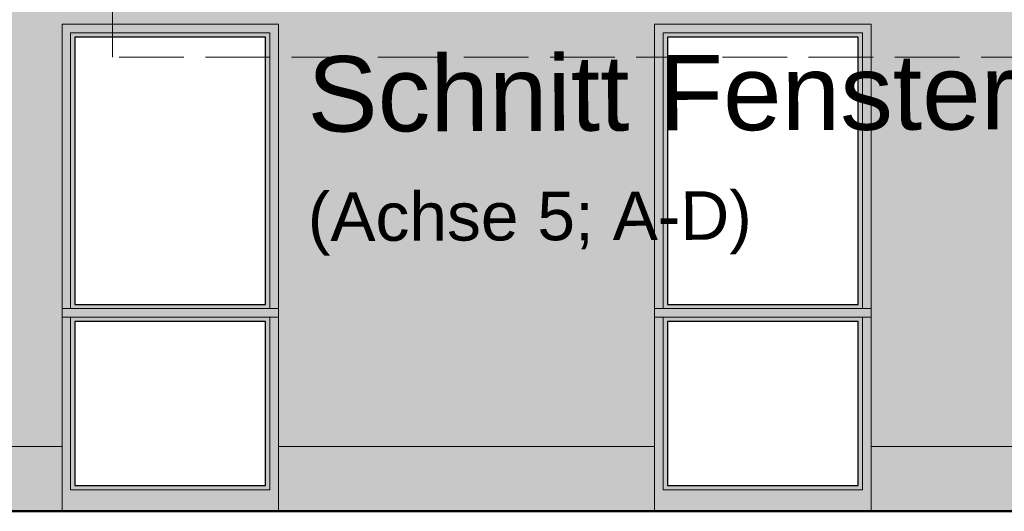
# Model space of a CAD drawing. Header units: metres. Extents: x 1169 to 1496, y -112 to 50.
# Tile 219 of 256: x 1445.89 to 1450.46, y -17.92 to -15.64. Entities that reach past the tile are written whole.
import ezdxf

# ---------------------------------------------------------------- set-up
doc = ezdxf.new("R2010")
doc.units = ezdxf.units.M
doc.header["$XCLIPFRAME"] = 2
doc.linetypes.add('AUSGEZOGEN', pattern=[0])
doc.linetypes.add('STRICHLINIE_S4', pattern=[0.4, 0.3, -0.1])
for name, color, linetype, lineweight in [('XR$1$Text 1_50', 3, 'AUSGEZOGEN', 18), ('XR$1$Wand Mauerwerk tr', 42, 'AUSGEZOGEN', 18), ('XR$5$Ansicht', 1, 'AUSGEZOGEN', 50), ('XR$5$Design', 4, 'AUSGEZOGEN', 13), ('XR$5$Muster', 4, 'AUSGEZOGEN', 13), ('XR$5$Wegeflächen', 4, 'AUSGEZOGEN', 13)]:
    doc.layers.add(name, color=color, linetype=linetype, lineweight=lineweight)
doc.styles.add('ARIAL', font='arial.ttf')
picture_1 = doc.add_image_def('image1.tif', size_in_pixel=(512, 512))

msp = doc.modelspace()

# ---------------------------------------------------------------- hatches: boundary and pattern name
at = {"layer": 'XR$5$Muster', "linetype": 'AUSGEZOGEN', "lineweight": 25, "true_color": 0xe1d7c9, "transparency": 33554687}
h = msp.add_hatch(color=254, dxfattribs=at)
h.paths.add_polyline_path([(1455.8414, -15.675), (1455.8414, -15.125), (1460.7214, -15.125), (1460.7214, -17.625), (1461.4564, -17.625), (1461.4564, -13.4658), (1440.9814, -13.4658), (1440.9814, -17.625), (1446.0914, -17.625), (1446.0914, -15.665), (1447.0964, -15.665), (1447.0964, -17.625), (1448.8414, -17.625), (1448.8414, -15.665), (1449.8464, -15.665), (1449.8464, -17.625), (1458.9664, -17.625), (1458.9664, -15.675)])
h.paths.add_polyline_path([(1454.0964, -17.425), (1452.7164, -17.425), (1452.7164, -15.665), (1454.0964, -15.665)], flags=16)
h.paths.add_polyline_path([(1451.9714, -17.425), (1450.5914, -17.425), (1450.5914, -15.665), (1451.9714, -15.665)], flags=16)
h.paths.add_polyline_path([(1445.3464, -17.425), (1443.9664, -17.425), (1443.9664, -15.665), (1445.3464, -15.665)], flags=16)
h.paths.add_polyline_path([(1443.2214, -17.425), (1441.8414, -17.425), (1441.8414, -15.665), (1443.2214, -15.665)], flags=16)
at = {"layer": 'XR$5$Muster', "linetype": 'AUSGEZOGEN', "lineweight": 25, "true_color": 0x766a5e, "transparency": 33554687}
h = msp.add_hatch(color=251, dxfattribs=at)
h.paths.add_polyline_path([(1446.0914, -15.665), (1446.0914, -17.925), (1447.0964, -17.925), (1447.0964, -15.665)])
h.paths.add_polyline_path([(1447.0364, -15.725), (1447.0364, -16.965), (1446.1514, -16.965), (1446.1514, -15.725)], flags=16)
h.paths.add_polyline_path([(1447.0364, -17.805), (1446.1514, -17.805), (1446.1514, -17.045), (1447.0364, -17.045)], flags=16)
h = msp.add_hatch(color=251, dxfattribs=at)
h.paths.add_polyline_path([(1448.8414, -15.665), (1448.8414, -17.925), (1449.8464, -17.925), (1449.8464, -15.665)])
h.paths.add_polyline_path([(1449.7864, -15.725), (1449.7864, -16.965), (1448.9014, -16.965), (1448.9014, -15.725)], flags=16)
h.paths.add_polyline_path([(1449.7864, -17.805), (1448.9014, -17.805), (1448.9014, -17.045), (1449.7864, -17.045)], flags=16)
at = {"layer": 'XR$5$Muster', "linetype": 'AUSGEZOGEN', "lineweight": 25, "true_color": 0xa48f7a, "transparency": 33554687}
for points in [[(1446.0914, -17.925), (1446.0914, -17.625), (1441.0214, -17.625), (1441.0214, -17.925)], [(1448.8414, -17.925), (1448.8414, -17.625), (1447.0964, -17.625), (1447.0964, -17.925)], [(1449.8464, -17.625), (1449.8464, -17.925), (1458.9664, -17.925), (1458.9664, -17.625)]]:
    msp.add_hatch(color=252, dxfattribs=at).paths.add_polyline_path(points)

# ---------------------------------------------------------------- linework, layer by layer
at = {"layer": 'XR$1$Wand Mauerwerk tr', "color": 7, "linetype": 'STRICHLINIE_S4', "lineweight": 18, "transparency": 33554687}
msp.add_lwpolyline([(1446.3252, -8.8875), (1450.6567, -8.8875), (1450.6567, -15.8179), (1446.3252, -15.8179), (1446.3252, -8.8875)], close=True, dxfattribs=at)
at = {"layer": 'XR$5$Ansicht', "color": 4, "linetype": 'AUSGEZOGEN', "lineweight": 13, "transparency": 33554687}
for p, q in [((1446.0914, -15.665), (1447.0964, -15.665)), ((1446.0914, -17.925), (1446.0914, -15.665)), ((1447.0964, -15.665), (1447.0964, -17.925)), ((1448.8414, -15.665), (1449.8464, -15.665)), ((1448.8414, -17.925), (1448.8414, -15.665)), ((1449.8464, -15.665), (1449.8464, -17.925)), ((1446.1314, -16.985), (1446.1314, -15.705)), ((1446.1314, -15.705), (1447.0564, -15.705)), ((1447.0564, -16.985), (1447.0564, -15.705)), ((1448.8814, -16.985), (1448.8814, -15.705)), ((1448.8814, -15.705), (1449.8064, -15.705)), ((1449.8064, -16.985), (1449.8064, -15.705)), ((1446.0914, -16.985), (1447.0964, -16.985)), ((1448.8414, -16.985), (1449.8464, -16.985)), ((1447.0964, -17.025), (1446.0914, -17.025)), ((1446.1314, -17.025), (1446.1314, -17.825)), ((1447.0564, -17.025), (1447.0564, -17.825)), ((1449.8464, -17.025), (1448.8414, -17.025)), ((1448.8814, -17.025), (1448.8814, -17.825)), ((1449.8064, -17.025), (1449.8064, -17.825)), ((1440.9814, -17.625), (1446.0914, -17.625)), ((1447.0964, -17.625), (1448.8414, -17.625)), ((1449.8464, -17.625), (1458.9664, -17.625)), ((1446.1314, -17.825), (1447.0564, -17.825)), ((1448.8814, -17.825), (1449.8064, -17.825)), ((1446.0914, -17.925), (1447.0964, -17.925)), ((1446.0914, -17.925), (1447.0964, -17.925)), ((1448.8414, -17.925), (1449.8464, -17.925)), ((1448.8414, -17.925), (1449.8464, -17.925))]:
    msp.add_line(p, q, dxfattribs=at)
for points in [[(1446.1514, -15.725), (1447.0364, -15.725), (1447.0364, -16.965), (1446.1514, -16.965), (1446.1514, -15.725)], [(1448.9014, -15.725), (1449.7864, -15.725), (1449.7864, -16.965), (1448.9014, -16.965), (1448.9014, -15.725)], [(1446.1514, -17.045), (1447.0364, -17.045), (1447.0364, -17.805), (1446.1514, -17.805), (1446.1514, -17.045)], [(1448.9014, -17.045), (1449.7864, -17.045), (1449.7864, -17.805), (1448.9014, -17.805), (1448.9014, -17.045)]]:
    msp.add_lwpolyline(points, close=True, dxfattribs=at)
at = {"layer": 'XR$5$Wegeflächen', "color": 1, "linetype": 'AUSGEZOGEN', "lineweight": 50, "transparency": 33554687}
msp.add_line((1465.5379, -17.925), (1438.8167, -17.925), dxfattribs=at)

# ---------------------------------------------------------------- texts
at = {"layer": 'XR$1$Text 1_50', "color": 3, "linetype": 'AUSGEZOGEN', "lineweight": 25, "transparency": 33554687, "insert": (1447.2254, -14.5486), "char_height": 0.35, "width": 4.696651, "attachment_point": 1, "rotation": 0.1872, "line_spacing_factor": 1.084337, "style": 'ARIAL'}
msp.add_mtext('\\A1;{\\fArial|i0|b1;\\H0.350000;\\W1.000000;\\C3;D002}\\P{\\fArial|i0|b1;\\H0.350000;\\W1.000000;\\C3;Sockeldetail M 1:20}\\P{\\fArial|i0|b0;\\H0.350000;\\W1.000000;\\C3;Schnitt Fenstertür }\\P{\\fArial|i0|b0;\\H0.225000;\\W1.000000;\\C3;(Achse 5; A-D)}\\P', dxfattribs=at)

# ---------------------------------------------------------------- pictures from other files: only their frames are drawn
at = {"layer": 'XR$5$Design', "color": 7, "linetype": 'AUSGEZOGEN', "lineweight": 25, "transparency": 33554687}
image = msp.add_image(picture_1, insert=(1446.1514, -16.965), size_in_units=(0.885, 1.24), dxfattribs=at)
image.set_boundary_path([(-0.5, 511.5), (511.5, 511.5), (511.5, -0.5), (-0.5, -0.5), (-0.5, 511.5)])
image = msp.add_image(picture_1, insert=(1446.1514, -16.965), size_in_units=(0.885, 1.24), dxfattribs=at)
image.set_boundary_path([(-0.5, 511.5), (511.5, 511.5), (511.5, -0.5), (-0.5, -0.5), (-0.5, 511.5)])
image = msp.add_image(picture_1, insert=(1448.9014, -16.965), size_in_units=(0.885, 1.24), dxfattribs=at)
image.set_boundary_path([(-0.5, 511.5), (511.5, 511.5), (511.5, -0.5), (-0.5, -0.5), (-0.5, 511.5)])
image = msp.add_image(picture_1, insert=(1448.9014, -16.965), size_in_units=(0.885, 1.24), dxfattribs=at)
image.set_boundary_path([(-0.5, 511.5), (511.5, 511.5), (511.5, -0.5), (-0.5, -0.5), (-0.5, 511.5)])
image = msp.add_image(picture_1, insert=(1446.1514, -17.805), size_in_units=(0.885, 0.76), dxfattribs=at)
image.set_boundary_path([(-0.5, 511.5), (511.5, 511.5), (511.5, -0.5), (-0.5, -0.5), (-0.5, 511.5)])
image = msp.add_image(picture_1, insert=(1446.1514, -17.805), size_in_units=(0.885, 0.76), dxfattribs=at)
image.set_boundary_path([(-0.5, 511.5), (511.5, 511.5), (511.5, -0.5), (-0.5, -0.5), (-0.5, 511.5)])
image = msp.add_image(picture_1, insert=(1448.9014, -17.805), size_in_units=(0.885, 0.76), dxfattribs=at)
image.set_boundary_path([(-0.5, 511.5), (511.5, 511.5), (511.5, -0.5), (-0.5, -0.5), (-0.5, 511.5)])
image = msp.add_image(picture_1, insert=(1448.9014, -17.805), size_in_units=(0.885, 0.76), dxfattribs=at)
image.set_boundary_path([(-0.5, 511.5), (511.5, 511.5), (511.5, -0.5), (-0.5, -0.5), (-0.5, 511.5)])

doc.saveas('drawing.dxf')
